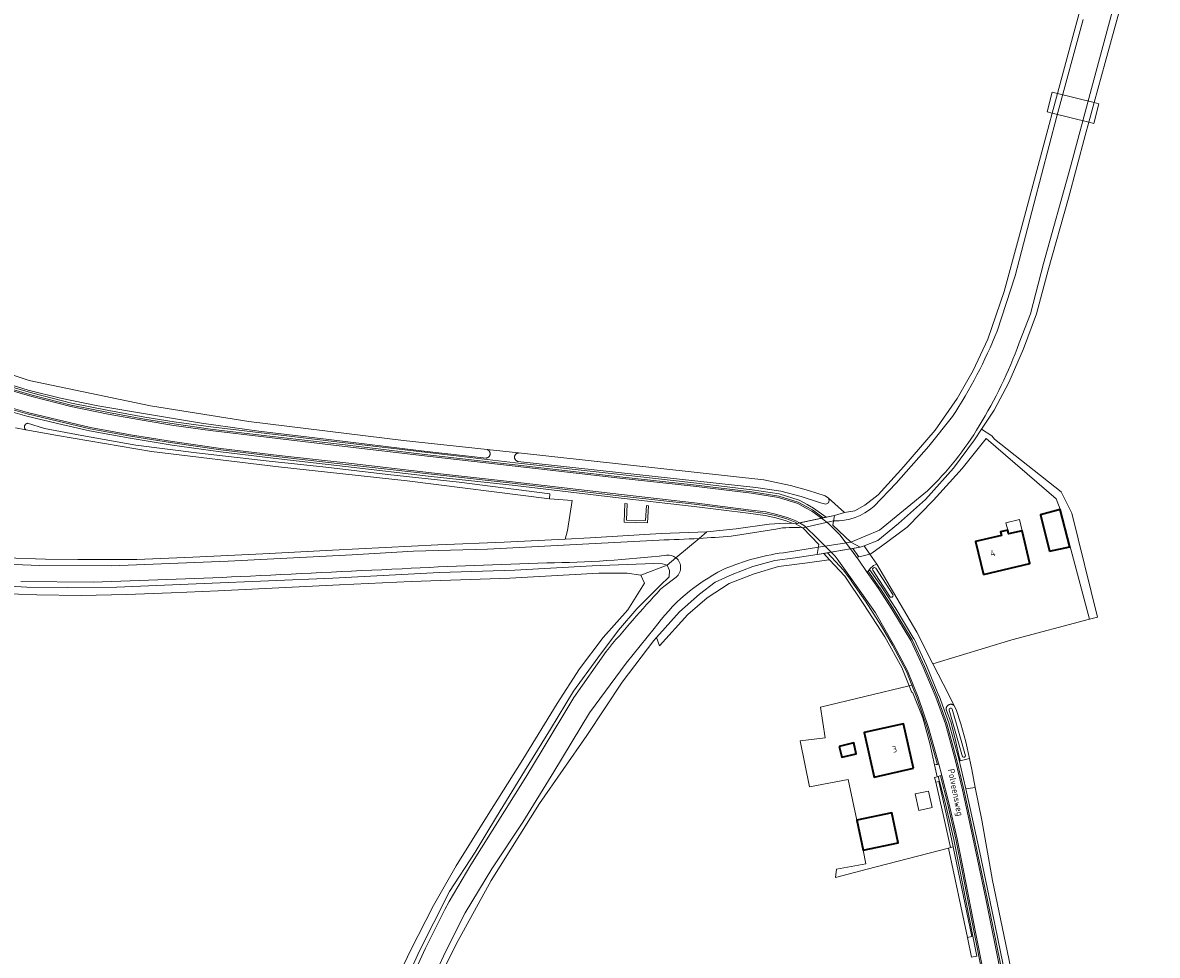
# Model space of a CAD drawing. Extents: x 199200 to 204075, y 460125 to 464703.
# Tile 150 of 174: x 202688 to 203006, y 463139 to 463401. Entities that reach past the tile are written whole.
import ezdxf
from ezdxf.enums import TextEntityAlignment as Align

# ---------------------------------------------------------------- set-up
doc = ezdxf.new("R2010")
doc.units = 0
for name, color, linetype, lineweight in [('B-WE-GR-BEPLANTING_CULTUUR_HEESTERS-GV', 90, 'Continuous', 18), ('B-WE-GR-GRAS-GV', 60, 'Continuous', 13), ('B-WE-KW-KUNSTWERK-GV', 170, 'Continuous', 18), ('B-WE-OG-BEBOUWING-GV', 7, 'Continuous', 35), ('B-WE-OG-BEBOUWING-T18', 10, 'Continuous', 18), ('B-WE-OG-BEBOUWING_LUIFEL-GV', 7, 'Continuous', 18), ('B-WE-OG-TERREIN_CULTUURSCHEIDING-GV', 7, 'Continuous', 18), ('B-WE-OG-TERREIN_ERF-GV', 7, 'Continuous', 18), ('B-WE-OG-TOPOGRAFIE-T18', 10, 'Continuous', 18), ('B-WE-OG-WATER_GREPPEL-GV', 160, 'Continuous', 18), ('B-WE-OG-WATER_SLOOT-GV', 120, 'Continuous', 18), ('B-WE-OG-WEG-GV', 7, 'Continuous', 18), ('B-WE-VH-VERHARDING_ASFALT-GV', 252, 'Continuous', 18), ('B-WE-VH-VERHARDING_BEDRIJFSVLOERPLAAT-GV', 252, 'Continuous', 18), ('B-WE-VH-VERHARDING_BETONSTRAATSTEEN-GV', 252, 'Continuous', 18), ('B-WE-VH-VERHARDING_FUNDERING_ZAND-GV', 7, 'Continuous', 18), ('B-WE-VH-VERHARDING_GRASBETONSTEEN-GV', 70, 'Continuous', 18)]:
    doc.layers.add(name, color=color, linetype=linetype, lineweight=lineweight)
doc.styles.add('NLCS-ISO-M1000-T18', font='NLCS-ISO.ttf', dxfattribs={"height": 1.8})

msp = doc.modelspace()

# ---------------------------------------------------------------- linework, layer by layer
at = {"layer": 'B-WE-GR-BEPLANTING_CULTUUR_HEESTERS-GV', "flags": 128}
msp.add_lwpolyline([(202862.871, 463265.63), (202862.594, 463261.384), (202857.257, 463261.528), (202857.468, 463266.1), (202856.87, 463266.152), (202856.63, 463260.944), (202863.155, 463260.769), (202863.469, 463265.578)], close=True, dxfattribs=at)
at = {"layer": 'B-WE-GR-GRAS-GV', "flags": 128}
for points in [[(202976.685, 463375.69), (202975.232, 463376.053), (202976.617, 463381.606), (202978.166, 463381.219), (202982.441, 463397.181), (202986.922, 463413.762)], [(202997.321, 463410.986), (202991.471, 463389.938), (202988.422, 463378.66), (202989.718, 463378.337), (202988.332, 463372.784), (202986.928, 463373.134), (202985.926, 463369.428), (202981.205, 463351.877), (202975.523, 463331.599), (202972.25, 463319.402), (202968.576, 463309.594), (202964.479, 463300.167), (202960.372, 463292.413), (202956.854, 463287.029), (202959.722, 463285.155), (202960.494, 463284.275), (202979.147, 463269.459), (202982.19, 463263.505), (202989.333, 463234.269), (202987.162, 463233.698), (202965.346, 463227.963), (202943.236, 463221.24), (202947.56, 463212.687), (202949.206, 463209.455), (202949.749, 463208.389), (202951.089, 463204.421), (202952.482, 463199.333), (202953.456, 463194.617), (202954.081, 463191.59), (202955.106, 463186.537), (202956.978, 463177.31), (202959.948, 463160.407), (202965.003, 463136.19)], [(202651.087, 463313.669), (202689.848, 463300.704), (202723.847, 463293.56), (202751.363, 463289.195), (202794.755, 463283.903), (202818.248, 463281.321), (202826.986, 463280.36), (202895.828, 463272.793), (202903.263, 463271.278), (202908.331, 463269.797), (202913.023, 463268.3), (202913.925, 463267.722), (202918.446, 463263.632), (202921.299, 463264.148), (202924.111, 463265.726), (202927.88, 463268.639), (202935.065, 463276.601), (202943.871, 463286.79), (202950.058, 463295.654), (202954.471, 463303.457), (202958.573, 463312.269), (202963.167, 463325.664), (202967.228, 463340.392), (202975.826, 463372.484), (202976.685, 463375.69)], [(202683.224, 463250.908), (202694.342, 463250.572), (202703.425, 463250.478), (202720.011, 463250.481), (202735.706, 463251.163), (202755.355, 463252.087), (202774.858, 463253.095), (202804.423, 463254.565), (202822.967, 463255.313), (202840.144, 463256.199), (202840.777, 463258.654), (202842.023, 463267.008), (202835.663, 463267.539), (202795.813, 463272.526), (202759.698, 463276.495), (202724.111, 463280.728), (202697.785, 463285.226), (202688.861, 463286.88), (202685.977, 463287.415)], [(202681.677, 463240.957), (202691.915, 463240.579), (202704.393, 463240.387), (202717.078, 463240.62), (202729.575, 463241.136), (202742.781, 463241.685), (202776.813, 463243.369), (202796.902, 463244.321), (202824.621, 463245.212), (202849.496, 463246.645), (202857.515, 463246.651), (202861.318, 463246.108), (202868.728, 463248.902), (202867.419, 463249.28), (202864.951, 463249.31), (202847.671, 463248.734), (202825.953, 463247.522), (202804.852, 463246.792), (202774.91, 463245.279), (202738.873, 463243.705), (202714.367, 463242.733), (202700.514, 463242.624), (202689.15, 463242.702), (202677.85, 463243.327)], [(202954.032, 463138.877), (202952.873, 463144.414), (202947.62, 463169.531), (202924.762, 463163.578), (202915.921, 463161.276), (202916.146, 463163.633), (202924.437, 463165.105), (202923.62, 463168.95), (202921.84, 463177.32), (202919.407, 463188.763), (202908.653, 463186.718), (202905.97, 463199.587), (202912.971, 463200.41), (202911.648, 463209.009), (202936.571, 463215.082), (202934.466, 463220.206), (202929.775, 463228.749), (202923.865, 463237.863), (202918.496, 463245.791), (202914.244, 463250.425), (202914.032, 463250.395), (202908.044, 463249.536), (202899.938, 463248.478), (202893.135, 463246.461), (202886.086, 463243.79), (202879.875, 463239.769), (202874.509, 463235.033), (202866.533, 463226.213), (202865.696, 463228.615), (202864.945, 463227.781), (202856.048, 463216.05), (202846.165, 463201.145), (202832.879, 463182.039), (202819.319, 463160.462), (202809.532, 463142.569), (202804.147, 463131.625)], [(202787.968, 463122.279), (202796.77, 463140.784), (202803.16, 463153.455), (202809.488, 463164.571), (202818.477, 463178.914), (202828.24, 463194.358), (202837.808, 463210.093), (202844.11, 463219.774), (202850.787, 463228.639), (202857.673, 463236.369), (202862.383, 463243.856), (202861.318, 463246.108), (202857.515, 463246.651), (202849.496, 463246.645), (202824.621, 463245.212), (202796.902, 463244.321), (202776.813, 463243.369), (202742.781, 463241.685), (202729.575, 463241.136), (202717.078, 463240.62), (202704.393, 463240.387), (202691.915, 463240.579), (202681.677, 463240.957)], [(202794.668, 463130.681), (202799.387, 463140.92), (202803.235, 463148.626), (202807.667, 463157.37), (202814.837, 463168.408), (202820.884, 463178.244), (202828.69, 463191.116), (202835.942, 463202.87), (202842.454, 463213.543), (202849.233, 463222.878), (202855.026, 463230.638), (202860.205, 463236.661), (202866.721, 463243.181), (202869.265, 463245.635), (202869.338, 463247.384), (202868.728, 463248.902), (202861.318, 463246.108), (202862.383, 463243.856), (202857.673, 463236.369), (202850.787, 463228.639), (202844.11, 463219.774), (202837.808, 463210.093), (202828.24, 463194.358), (202818.477, 463178.914), (202809.488, 463164.571), (202803.16, 463153.455), (202796.77, 463140.784), (202787.968, 463122.279)]]:
    msp.add_lwpolyline(points, dxfattribs=at)
for points in [[(202925.531, 463252.009), (202925.793, 463252.082), (202928.766, 463254.23), (202935.95, 463259.518), (202943.394, 463267.163), (202951.455, 463276.036), (202958.111, 463284.445), (202977.738, 463267.483), (202978.877, 463264.567), (202987.162, 463233.698), (202989.333, 463234.269), (202982.19, 463263.505), (202979.147, 463269.459), (202960.494, 463284.275), (202959.722, 463285.155), (202956.854, 463287.029), (202954.902, 463284.042), (202948.962, 463276.064), (202941.101, 463267.283), (202933.586, 463260.616), (202927.75, 463255.829), (202923.936, 463254.341)], [(202914.244, 463250.425), (202912.646, 463252.167), (202910.719, 463251.838), (202904.595, 463250.91), (202898.917, 463250.177), (202892.683, 463248.559), (202886.894, 463246.304), (202882.119, 463244.135), (202877.752, 463240.728), (202872.202, 463235.833), (202865.696, 463228.615), (202866.533, 463226.213), (202874.509, 463235.033), (202879.875, 463239.769), (202886.086, 463243.79), (202893.135, 463246.461), (202899.938, 463248.478), (202908.044, 463249.536), (202914.032, 463250.395)]]:
    msp.add_lwpolyline(points, close=True, dxfattribs=at)
at = {"layer": 'B-WE-KW-KUNSTWERK-GV', "flags": 128}
for points in [[(202976.617, 463381.606), (202975.232, 463376.053), (202976.685, 463375.69), (202986.928, 463373.134), (202988.332, 463372.784), (202989.718, 463378.337), (202988.422, 463378.66), (202978.166, 463381.219)], [(202904.665, 463260.501), (202906.705, 463259.321), (202911.221, 463254.689), (202910.719, 463251.838), (202922.809, 463253.901), (202920.217, 463255.385), (202915.166, 463260.115), (202915.642, 463262.851)]]:
    msp.add_lwpolyline(points, close=True, dxfattribs=at)
at = {"layer": 'B-WE-OG-BEBOUWING-GV', "flags": 128}
for points in [[(202975.892, 463252.819), (202981.598, 463254.056), (202978.889, 463264.52), (202973.401, 463263.035)], [(202957.359, 463246.273), (202970.411, 463249.386), (202968.222, 463258.561), (202964.437, 463257.658), (202964.189, 463258.699), (202962.205, 463258.226), (202962.441, 463257.235), (202955.159, 463255.498)], [(202937.779, 463191.915), (202934.991, 463204.376), (202923.966, 463201.909), (202926.754, 463189.448)], [(202916.913, 463198.028), (202917.629, 463194.986), (202921.736, 463195.972), (202921.008, 463199.036)], [(202923.62, 463168.95), (202933.44, 463171.04), (202931.65, 463179.42), (202921.84, 463177.32)]]:
    msp.add_lwpolyline(points, close=True, dxfattribs=at)
at = {"layer": 'B-WE-OG-BEBOUWING_LUIFEL-GV', "flags": 128}
for points in [[(202968.22, 463258.56), (202967.482, 463261.664), (202963.697, 463260.761), (202964.189, 463258.699), (202964.44, 463257.66)], [(202939.283, 463180.108), (202943.016, 463180.943), (202941.99, 463185.53), (202938.256, 463184.695)]]:
    msp.add_lwpolyline(points, close=True, dxfattribs=at)
at = {"layer": 'B-WE-OG-TERREIN_CULTUURSCHEIDING-GV', "flags": 128}
for points in [[(202680.07, 463300.248), (202690.789, 463297.152), (202701.713, 463294.379), (202712.119, 463292.269), (202722.217, 463290.432), (202730.507, 463289.093), (202740.697, 463287.662), (202756.472, 463285.803), (202776.864, 463283.383), (202802.361, 463280.359), (202826.164, 463277.61), (202855.514, 463274.302), (202876.174, 463272.017), (202892.487, 463270.04), (202900.111, 463268.872), (202905.7, 463267.123), (202907.988, 463265.88), (202909.761, 463264.916), (202913.237, 463262.336), (202915.642, 463262.851), (202918.446, 463263.632), (202913.925, 463267.722), (202914.099, 463267.02), (202913.925, 463266.329), (202913.222, 463265.999), (202911.672, 463266.41), (202906.311, 463268.192), (202900.57, 463269.6), (202893.516, 463270.681), (202826.836, 463278.011), (202826.769, 463278.027), (202826.703, 463278.047), (202826.638, 463278.071), (202826.575, 463278.099), (202826.513, 463278.13), (202826.454, 463278.165), (202826.396, 463278.203), (202826.341, 463278.245), (202826.289, 463278.289), (202826.239, 463278.337), (202826.192, 463278.387), (202826.148, 463278.44), (202826.107, 463278.496), (202826.069, 463278.554), (202826.035, 463278.613), (202826.004, 463278.675), (202825.977, 463278.739), (202825.953, 463278.804), (202825.934, 463278.87), (202825.918, 463278.937), (202825.906, 463279.005), (202825.899, 463279.073), (202825.895, 463279.142), (202825.895, 463279.211), (202825.899, 463279.28), (202825.907, 463279.349), (202825.919, 463279.417), (202825.935, 463279.484), (202825.955, 463279.55), (202825.979, 463279.614), (202826.006, 463279.678), (202826.037, 463279.739), (202826.072, 463279.799), (202826.11, 463279.857), (202826.151, 463279.912), (202826.195, 463279.965), (202826.242, 463280.015), (202826.292, 463280.063), (202826.345, 463280.107), (202826.401, 463280.148), (202826.458, 463280.186), (202826.518, 463280.221), (202826.579, 463280.252), (202826.643, 463280.279), (202826.708, 463280.303), (202826.774, 463280.323), (202826.841, 463280.339), (202826.909, 463280.351), (202826.986, 463280.36), (202818.248, 463281.321), (202818.313, 463281.294), (202818.377, 463281.264), (202818.439, 463281.231), (202818.499, 463281.193), (202818.556, 463281.153), (202818.611, 463281.109), (202818.664, 463281.063), (202818.714, 463281.013), (202818.761, 463280.961), (202818.805, 463280.906), (202818.845, 463280.849), (202818.883, 463280.789), (202818.917, 463280.727), (202818.947, 463280.664), (202818.974, 463280.599), (202818.997, 463280.532), (202819.016, 463280.465), (202819.031, 463280.396), (202819.043, 463280.327), (202819.05, 463280.257), (202819.054, 463280.187), (202819.053, 463280.116), (202819.048, 463280.046), (202819.04, 463279.976), (202819.027, 463279.907), (202819.011, 463279.839), (202818.991, 463279.771), (202818.967, 463279.705), (202818.939, 463279.641), (202818.907, 463279.578), (202818.873, 463279.517), (202818.834, 463279.458), (202818.793, 463279.401), (202818.748, 463279.347), (202818.7, 463279.295), (202818.649, 463279.247), (202818.596, 463279.201), (202818.54, 463279.158), (202818.482, 463279.118), (202818.422, 463279.082), (202818.359, 463279.05), (202818.295, 463279.021), (202818.23, 463278.995), (202818.163, 463278.974), (202818.095, 463278.956), (202818.026, 463278.942), (202817.956, 463278.932), (202817.912, 463278.928), (202799.708, 463280.947), (202773.839, 463284.107), (202754.205, 463286.522), (202738.092, 463288.742), (202722.946, 463291.248), (202709.059, 463293.592), (202698.599, 463295.742), (202689.482, 463298.001), (202679.494, 463301.074)], [(202685.977, 463287.415), (202688.861, 463286.88), (202688.811, 463286.92), (202688.765, 463286.963), (202688.721, 463287.009), (202688.68, 463287.058), (202688.642, 463287.109), (202688.608, 463287.163), (202688.577, 463287.218), (202688.55, 463287.275), (202688.526, 463287.334), (202688.506, 463287.394), (202688.49, 463287.456), (202688.477, 463287.518), (202688.469, 463287.581), (202688.465, 463287.644), (202688.464, 463287.708), (202688.468, 463287.771), (202688.476, 463287.834), (202688.487, 463287.897), (202688.503, 463287.958), (202688.522, 463288.019), (202688.545, 463288.078), (202688.572, 463288.135), (202688.603, 463288.191), (202688.636, 463288.245), (202688.673, 463288.296), (202688.714, 463288.345), (202688.757, 463288.392), (202688.803, 463288.435), (202688.852, 463288.476), (202688.903, 463288.514), (202688.957, 463288.548), (202689.012, 463288.578), (202689.07, 463288.606), (202689.129, 463288.629), (202689.189, 463288.649), (202689.25, 463288.665), (202689.313, 463288.677), (202689.366, 463288.684), (202694.056, 463287.232), (202704.532, 463285.295), (202719.691, 463282.545), (202736.716, 463280.433), (202757.136, 463278.1), (202773.031, 463276.405), (202790.413, 463274.364), (202810.341, 463272.199), (202835.818, 463268.914), (202835.663, 463267.539), (202842.023, 463267.008), (202840.777, 463258.654), (202840.144, 463256.199), (202847.123, 463256.559), (202867.027, 463257.757), (202879.811, 463258.198), (202888.03, 463259.065), (202897.34, 463260.375), (202901.808, 463260.706), (202904.068, 463260.544), (202903.003, 463260.972), (202902.063, 463261.35), (202899.201, 463262.168), (202896.164, 463262.831), (202891.384, 463263.455), (202876.243, 463265.358), (202855.784, 463267.685), (202826.04, 463271.2), (202802.545, 463273.802), (202778.508, 463276.561), (202759.814, 463278.679), (202743.424, 463280.641), (202729.875, 463282.572), (202718.081, 463284.48), (202706.754, 463286.553), (202697.736, 463288.667), (202689.12, 463290.713), (202679.262, 463293.533)], [(202931.117, 463240.089), (202926.336, 463247.505)], [(202927.176, 463248.047), (202931.958, 463240.631)]]:
    msp.add_lwpolyline(points, dxfattribs=at)
for points in [[(202863.469, 463265.578), (202863.155, 463260.769), (202856.63, 463260.944), (202856.87, 463266.152), (202857.468, 463266.1), (202857.257, 463261.528), (202862.594, 463261.384), (202862.871, 463265.63)], [(202920.752, 463253.55), (202922.466, 463251.237), (202923.69, 463251.491), (202925.531, 463252.009), (202923.936, 463254.341), (202922.809, 463253.901)], [(202927.523, 463249.149), (202926.557, 463248.808), (202925.524, 463247.829), (202925.433, 463247.698), (202928.778, 463242.892), (202928.791, 463242.872), (202932.58, 463237.07), (202932.596, 463237.045), (202937.875, 463228.261), (202937.914, 463228.191), (202941.433, 463220.737), (202941.449, 463220.7), (202944.92, 463212.251), (202944.932, 463212.219), (202947.653, 463204.687), (202947.672, 463204.628), (202950.437, 463194.6), (202950.443, 463194.573), (202952.47, 463186.158), (202955.106, 463186.537), (202954.081, 463191.59), (202953.456, 463194.617), (202950.888, 463194.008), (202950.735, 463194.645), (202950.727, 463194.676), (202950.695, 463194.792), (202949.469, 463200.154), (202948.23, 463204.965), (202947.007, 463208.131), (202946.986, 463208.2), (202946.968, 463208.27), (202946.955, 463208.342), (202946.945, 463208.413), (202946.939, 463208.486), (202946.938, 463208.558), (202946.94, 463208.631), (202946.946, 463208.703), (202946.957, 463208.775), (202946.971, 463208.846), (202946.989, 463208.916), (202947.011, 463208.985), (202947.037, 463209.053), (202947.066, 463209.119), (202947.099, 463209.183), (202947.136, 463209.246), (202947.176, 463209.306), (202947.219, 463209.365), (202947.266, 463209.42), (202947.315, 463209.473), (202947.367, 463209.524), (202947.422, 463209.571), (202947.48, 463209.615), (202947.54, 463209.656), (202947.602, 463209.694), (202947.665, 463209.728), (202947.731, 463209.758), (202947.799, 463209.785), (202947.867, 463209.808), (202947.937, 463209.828), (202948.008, 463209.843), (202948.08, 463209.855), (202948.152, 463209.862), (202948.224, 463209.866), (202948.297, 463209.865), (202948.369, 463209.861), (202948.441, 463209.852), (202948.512, 463209.84), (202948.583, 463209.823), (202948.653, 463209.803), (202948.721, 463209.779), (202948.788, 463209.752), (202948.853, 463209.72), (202948.917, 463209.685), (202948.978, 463209.647), (202949.038, 463209.605), (202949.095, 463209.56), (202949.149, 463209.512), (202949.206, 463209.455), (202947.56, 463212.687), (202943.236, 463221.24), (202938.677, 463230.114)], [(202944.371, 463189.535), (202943.704, 463189.343), (202944.01, 463187.987), (202944.913, 463188.198), (202947.147, 463178.296), (202948.894, 463169.864), (202954.108, 463144.701), (202952.873, 463144.414), (202954.032, 463138.877), (202955.521, 463139.157), (202954.41, 463144.771), (202954.316, 463145.244), (202950.722, 463163.462), (202949.053, 463171.884), (202946.717, 463181.949), (202944.725, 463189.637), (202944.674, 463189.622)]]:
    msp.add_lwpolyline(points, close=True, dxfattribs=at)
at = {"layer": 'B-WE-OG-TERREIN_CULTUURSCHEIDING-GV'}
for points in [[(202926.336, 463247.505, -0.8595987), (202927.176, 463248.047)], [(202931.958, 463240.631, -0.9869686), (202931.117, 463240.089)]]:
    msp.add_lwpolyline(points, format="xyb", dxfattribs=at)
at = {"layer": 'B-WE-OG-TERREIN_ERF-GV', "flags": 128}
for points in [[(202925.531, 463252.009), (202927.523, 463249.149), (202938.677, 463230.114), (202943.236, 463221.24), (202965.346, 463227.963), (202987.162, 463233.698), (202978.877, 463264.567), (202977.738, 463267.483), (202958.111, 463284.445), (202951.455, 463276.036), (202943.394, 463267.163), (202935.95, 463259.518), (202928.766, 463254.23), (202925.793, 463252.082)], [(202975.892, 463252.819), (202973.401, 463263.035), (202978.889, 463264.52), (202981.598, 463254.056)], [(202957.359, 463246.273), (202955.159, 463255.498), (202962.441, 463257.235), (202962.205, 463258.226), (202964.189, 463258.699), (202964.437, 463257.658), (202968.222, 463258.561), (202970.411, 463249.386)], [(202923.62, 463168.95), (202924.437, 463165.105), (202916.146, 463163.633), (202915.921, 463161.276), (202924.762, 463163.578), (202947.62, 463169.531), (202948.169, 463169.674), (202946.236, 463178.122), (202944.01, 463187.987), (202943.704, 463189.343), (202944.371, 463189.535), (202943.662, 463192.875), (202943.651, 463192.873), (202942.355, 463198.903), (202940.35, 463206.015), (202937.459, 463213.221), (202937.345, 463213.198), (202936.571, 463215.082), (202911.648, 463209.009), (202912.971, 463200.41), (202905.97, 463199.587), (202908.653, 463186.718), (202919.407, 463188.763), (202921.84, 463177.32), (202931.65, 463179.42), (202933.44, 463171.04)], [(202937.779, 463191.915), (202926.754, 463189.448), (202923.966, 463201.909), (202934.991, 463204.376)], [(202916.913, 463198.028), (202921.008, 463199.036), (202921.736, 463195.972), (202917.629, 463194.986)]]:
    msp.add_lwpolyline(points, close=True, dxfattribs=at)
at = {"layer": 'B-WE-OG-WATER_GREPPEL-GV', "flags": 128}
for points in [[(202835.663, 463267.539), (202835.818, 463268.914), (202810.341, 463272.199), (202790.413, 463274.364), (202773.031, 463276.405), (202757.136, 463278.1), (202736.716, 463280.433), (202719.691, 463282.545), (202704.532, 463285.295), (202694.056, 463287.232), (202689.366, 463288.684), (202689.313, 463288.677), (202689.25, 463288.665), (202689.189, 463288.649), (202689.129, 463288.629), (202689.07, 463288.606), (202689.012, 463288.578), (202688.957, 463288.548), (202688.903, 463288.514), (202688.852, 463288.476), (202688.803, 463288.435), (202688.757, 463288.392), (202688.714, 463288.345), (202688.673, 463288.296), (202688.636, 463288.245), (202688.603, 463288.191), (202688.572, 463288.135), (202688.545, 463288.078), (202688.522, 463288.019), (202688.503, 463287.958), (202688.487, 463287.897), (202688.476, 463287.834), (202688.468, 463287.771), (202688.464, 463287.708), (202688.465, 463287.644), (202688.469, 463287.581), (202688.477, 463287.518), (202688.49, 463287.456), (202688.506, 463287.394), (202688.526, 463287.334), (202688.55, 463287.275), (202688.577, 463287.218), (202688.608, 463287.163), (202688.642, 463287.109), (202688.68, 463287.058), (202688.721, 463287.009), (202688.765, 463286.963), (202688.811, 463286.92), (202688.861, 463286.88), (202697.785, 463285.226), (202724.111, 463280.728), (202759.698, 463276.495), (202795.813, 463272.526)], [(202948.169, 463169.674), (202948.894, 463169.864), (202947.147, 463178.296), (202944.913, 463188.198), (202944.01, 463187.987), (202946.236, 463178.122)], [(202952.873, 463144.414), (202954.108, 463144.701), (202948.894, 463169.864), (202948.169, 463169.674), (202947.62, 463169.531)]]:
    msp.add_lwpolyline(points, close=True, dxfattribs=at)
at = {"layer": 'B-WE-OG-WATER_SLOOT-GV', "flags": 128}
for points in [[(203005.664, 463515.989), (203005.979, 463494.273), (203006.135, 463483.116), (203005.968, 463477.86), (203004.848, 463462.007), (203002.599, 463445.457), (202999.575, 463428.827), (202994.995, 463409.699), (202988.371, 463385.002), (202981.811, 463360.656), (202974.221, 463333.496), (202970.572, 463319.376), (202967.405, 463311.216)], [(202967.405, 463311.216), (202970.572, 463319.376), (202974.221, 463333.496), (202981.811, 463360.656), (202988.371, 463385.002), (202994.995, 463409.699), (202999.575, 463428.827), (203002.599, 463445.457), (203004.848, 463462.007), (203005.968, 463477.86), (203006.135, 463483.116), (203005.979, 463494.273), (203005.664, 463515.989)], [(202986.922, 463413.762), (202982.441, 463397.181), (202978.166, 463381.219), (202976.685, 463375.69), (202975.826, 463372.484), (202967.228, 463340.392), (202963.167, 463325.664), (202958.573, 463312.269), (202954.471, 463303.457), (202950.058, 463295.654), (202943.871, 463286.79), (202935.065, 463276.601), (202927.88, 463268.639), (202924.111, 463265.726), (202921.299, 463264.148), (202918.446, 463263.632), (202915.642, 463262.851), (202913.237, 463262.336), (202912.717, 463262.224), (202912.456, 463262.169), (202911.935, 463262.057), (202905.81, 463260.746), (202905.226, 463260.621), (202904.934, 463260.559), (202904.665, 463260.501), (202904.068, 463260.544), (202901.808, 463260.706), (202897.34, 463260.375), (202888.03, 463259.065), (202879.811, 463258.198), (202877.661, 463256.395)], [(202804.147, 463131.625), (202809.532, 463142.569), (202819.319, 463160.462), (202832.879, 463182.039), (202846.165, 463201.145), (202856.048, 463216.05), (202864.945, 463227.781), (202865.696, 463228.615), (202872.202, 463235.833), (202877.752, 463240.728), (202882.119, 463244.135), (202886.894, 463246.304), (202892.683, 463248.559), (202898.917, 463250.177), (202904.595, 463250.91), (202910.719, 463251.838), (202912.646, 463252.167), (202913.702, 463252.347), (202914.002, 463252.398), (202914.724, 463252.521), (202920.09, 463253.437), (202920.752, 463253.55), (202922.809, 463253.901), (202923.936, 463254.341), (202927.75, 463255.829), (202933.586, 463260.616), (202941.101, 463267.283), (202948.962, 463276.064), (202954.902, 463284.042), (202956.854, 463287.029), (202960.372, 463292.413), (202964.479, 463300.167), (202968.576, 463309.594), (202972.25, 463319.402), (202975.523, 463331.599), (202981.205, 463351.877), (202985.926, 463369.428), (202986.928, 463373.134), (202988.422, 463378.66), (202991.471, 463389.938), (202997.321, 463410.986)], [(202961.198, 463314.561), (202966.284, 463330.028), (202971.52, 463350.176), (202977.981, 463374.82), (202985.339, 463402)], [(202985.339, 463402), (202977.981, 463374.82), (202971.52, 463350.176), (202966.284, 463330.028), (202961.198, 463314.561)], [(202679.494, 463301.074), (202689.482, 463298.001), (202698.599, 463295.742), (202709.059, 463293.592), (202722.946, 463291.248), (202738.092, 463288.742), (202754.205, 463286.522), (202773.839, 463284.107), (202799.708, 463280.947), (202817.912, 463278.928), (202817.956, 463278.932), (202818.026, 463278.942), (202818.095, 463278.956), (202818.163, 463278.974), (202818.23, 463278.995), (202818.295, 463279.021), (202818.359, 463279.05), (202818.422, 463279.082), (202818.482, 463279.118), (202818.54, 463279.158), (202818.596, 463279.201), (202818.649, 463279.247), (202818.7, 463279.295), (202818.748, 463279.347), (202818.793, 463279.401), (202818.834, 463279.458), (202818.873, 463279.517), (202818.907, 463279.578), (202818.939, 463279.641), (202818.967, 463279.705), (202818.991, 463279.771), (202819.011, 463279.839), (202819.027, 463279.907), (202819.04, 463279.976), (202819.048, 463280.046), (202819.053, 463280.116), (202819.054, 463280.187), (202819.05, 463280.257), (202819.043, 463280.327), (202819.031, 463280.396), (202819.016, 463280.465), (202818.997, 463280.532), (202818.974, 463280.599), (202818.947, 463280.664), (202818.917, 463280.727), (202818.883, 463280.789), (202818.845, 463280.849), (202818.805, 463280.906), (202818.761, 463280.961), (202818.714, 463281.013), (202818.664, 463281.063), (202818.611, 463281.109), (202818.556, 463281.153), (202818.499, 463281.193), (202818.439, 463281.231), (202818.377, 463281.264), (202818.313, 463281.294), (202818.248, 463281.321), (202794.755, 463283.903), (202751.363, 463289.195), (202723.847, 463293.56), (202689.848, 463300.704), (202651.087, 463313.669)], [(202926.648, 463265.326), (202932.872, 463271.868), (202942.088, 463282.278), (202948.679, 463290.57)], [(202948.679, 463290.57), (202942.088, 463282.278), (202932.872, 463271.868), (202926.648, 463265.326)], [(202507.877, 463277.629), (202529.762, 463272.729), (202549.144, 463268.512), (202575.694, 463262.418), (202594.435, 463257.979), (202604.675, 463255.319), (202615.248, 463253.312), (202629.05, 463250.349), (202641.736, 463247.808), (202651.96, 463245.985), (202665.174, 463244.308), (202677.85, 463243.327), (202689.15, 463242.702), (202700.514, 463242.624), (202714.367, 463242.733), (202738.873, 463243.705), (202774.91, 463245.279), (202804.852, 463246.792), (202825.953, 463247.522), (202847.671, 463248.734), (202864.951, 463249.31), (202867.419, 463249.28), (202868.728, 463248.902), (202871.155, 463250.937)], [(202941.666, 463269.753), (202928.26, 463258.734), (202920.217, 463255.385), (202911.09, 463253.943), (202902.476, 463252.522)], [(202915.373, 463261.305), (202915.166, 463260.115), (202920.217, 463255.385), (202928.26, 463258.734), (202941.666, 463269.753)], [(202886.662, 463257.06), (202899.204, 463259.028)], [(202899.204, 463259.028), (202886.662, 463257.06)], [(202902.476, 463252.522), (202911.09, 463253.943), (202920.217, 463255.385), (202915.166, 463260.115), (202915.373, 463261.305), (202906.705, 463259.321)], [(202906.705, 463259.321), (202915.373, 463261.305)], [(202668.403, 463249.766), (202692.801, 463248.806), (202712.86, 463248.674), (202745.61, 463249.969), (202780.337, 463251.803), (202797.567, 463252.8), (202818.356, 463253.408), (202846.78, 463254.86), (202866.483, 463255.947)], [(202866.483, 463255.947), (202846.78, 463254.86), (202818.356, 463253.408), (202797.567, 463252.8), (202780.337, 463251.803), (202745.61, 463249.969), (202712.86, 463248.674), (202692.801, 463248.806), (202668.403, 463249.766)], [(202877.661, 463256.395), (202879.811, 463258.198), (202867.027, 463257.757), (202847.123, 463256.559), (202840.144, 463256.199), (202822.967, 463255.313), (202804.423, 463254.565), (202774.858, 463253.095), (202755.355, 463252.087), (202735.706, 463251.163), (202720.011, 463250.481), (202703.425, 463250.478), (202694.342, 463250.572), (202683.224, 463250.908)], [(202871.155, 463250.937), (202877.661, 463256.395)], [(202877.661, 463256.395), (202871.155, 463250.937)], [(202871.155, 463250.937), (202868.728, 463248.902), (202869.338, 463247.384), (202869.265, 463245.635), (202866.721, 463243.181), (202860.205, 463236.661), (202855.026, 463230.638), (202849.233, 463222.878), (202842.454, 463213.543), (202835.942, 463202.87), (202828.69, 463191.116), (202820.884, 463178.244), (202814.837, 463168.408), (202807.667, 463157.37), (202803.235, 463148.626), (202799.387, 463140.92), (202794.668, 463130.681)], [(202926.336, 463247.505), (202931.117, 463240.089)], [(202931.958, 463240.631), (202927.176, 463248.047)], [(202707.788, 463244.093), (202687.51, 463244.292)], [(202687.51, 463244.292), (202707.788, 463244.093)], [(202866.85, 463242.116), (202867.768, 463242.916), (202870.885, 463245.27)], [(202870.885, 463245.27), (202867.768, 463242.916), (202866.85, 463242.116)], [(202865.085, 463231.106), (202857.201, 463221.407), (202846.951, 463207.465), (202836.938, 463190.905), (202828.203, 463176.818), (202819.532, 463163.726), (202812.041, 463151.319), (202806.546, 463140.381), (202800.073, 463126.383)], [(202800.073, 463126.383), (202806.546, 463140.381), (202812.041, 463151.319), (202819.532, 463163.726), (202828.203, 463176.818), (202836.938, 463190.905), (202846.951, 463207.465), (202857.201, 463221.407), (202865.085, 463231.106)], [(202794.004, 463126.416), (202800.938, 463141.427), (202806.381, 463152.337), (202807.596, 463154.564), (202813.636, 463164.807), (202829.11, 463189.417), (202833.694, 463196.977), (202842.488, 463211.764), (202851.555, 463224.665)], [(202851.555, 463224.665), (202842.488, 463211.764), (202833.694, 463196.977), (202829.11, 463189.417), (202813.636, 463164.807), (202807.596, 463154.564), (202806.381, 463152.337), (202800.938, 463141.427), (202794.004, 463126.416)], [(202951.544, 463195.151), (202951.288, 463195.776), (202947.762, 463208.247)], [(202947.762, 463208.247), (202951.288, 463195.776), (202951.544, 463195.151)], [(202948.611, 463208.489), (202950.53, 463201.698), (202952.32, 463195.437)], [(202952.32, 463195.437), (202950.53, 463201.698), (202948.611, 463208.489)], [(202965.003, 463136.19), (202959.948, 463160.407), (202956.978, 463177.31), (202955.106, 463186.537), (202952.47, 463186.158), (202956.385, 463168.261), (202960.561, 463148.192), (202961.402, 463144.085), (202965.642, 463123.562)]]:
    msp.add_lwpolyline(points, dxfattribs=at)
at = {"layer": 'B-WE-OG-WATER_SLOOT-GV'}
for points in [[(202948.679, 463290.57, 0.0510939), (202961.198, 463314.561)], [(202961.198, 463314.561, -0.0510939), (202948.679, 463290.57)], [(202967.405, 463311.216, -0.0504049), (202956.179, 463287.982)], [(202956.179, 463287.982, 0.0504049), (202967.405, 463311.216)], [(202956.179, 463287.982, -0.0686678), (202941.666, 463269.753)], [(202941.666, 463269.753, 0.0686678), (202956.179, 463287.982)], [(202915.373, 463261.305, 0.1868168), (202926.648, 463265.326)], [(202926.648, 463265.326, -0.1868168), (202915.373, 463261.305)], [(202899.204, 463259.028, -0.0758814), (202906.705, 463259.321)], [(202906.705, 463259.321, 0.0758814), (202899.204, 463259.028)], [(202866.483, 463255.947, 0.0094605), (202877.661, 463256.395)], [(202877.661, 463256.395, -0.0094605), (202866.483, 463255.947)], [(202877.661, 463256.395, 0.0074767), (202886.662, 463257.06)], [(202886.662, 463257.06, -0.0074767), (202877.661, 463256.395)], [(202902.476, 463252.522, 0.0749225), (202884.367, 463247.639)], [(202884.367, 463247.639, -0.0749225), (202902.476, 463252.522)], [(202834.997, 463249.509, 0.0065723), (202794.346, 463247.882)], [(202794.346, 463247.882, -0.0065723), (202834.997, 463249.509)], [(202868.523, 463251.664, -0.0249584), (202834.997, 463249.509)], [(202834.997, 463249.509, 0.0249584), (202868.523, 463251.664)], [(202871.155, 463250.937, 0.2032894), (202868.523, 463251.664)], [(202868.523, 463251.664, -0.2032894), (202871.155, 463250.937)], [(202870.885, 463245.27, 0.5128318), (202871.155, 463250.937)], [(202871.155, 463250.937, -0.5128318), (202870.885, 463245.27)], [(202794.346, 463247.882, 0.0008795), (202749.082, 463245.676)], [(202749.082, 463245.676, -0.0008795), (202794.346, 463247.882)], [(202884.367, 463247.639, 0.1221026), (202865.085, 463231.106)], [(202865.085, 463231.106, -0.1221026), (202884.367, 463247.639)], [(202927.176, 463248.047, 0.8595987), (202926.336, 463247.505)], [(202749.082, 463245.676, -0.0017689), (202707.788, 463244.093)], [(202707.788, 463244.093, 0.0017689), (202749.082, 463245.676)], [(202851.555, 463224.665, -0.0140062), (202866.85, 463242.116)], [(202866.85, 463242.116, 0.0140062), (202851.555, 463224.665)], [(202931.117, 463240.089, 0.9869686), (202931.958, 463240.631)], [(202947.762, 463208.247, -1.0359454), (202948.611, 463208.489)], [(202948.611, 463208.489, 1.0359454), (202947.762, 463208.247)], [(202952.32, 463195.437, -0.7557757), (202951.544, 463195.151)], [(202951.544, 463195.151, 0.7557757), (202952.32, 463195.437)]]:
    msp.add_lwpolyline(points, format="xyb", dxfattribs=at)
at = {"layer": 'B-WE-OG-WATER_SLOOT-GV', "flags": 128}
for points in [[(202826.069, 463278.554), (202826.107, 463278.496), (202826.148, 463278.44), (202826.192, 463278.387), (202826.239, 463278.337), (202826.289, 463278.289), (202826.341, 463278.245), (202826.396, 463278.203), (202826.454, 463278.165), (202826.513, 463278.13), (202826.575, 463278.099), (202826.638, 463278.071), (202826.703, 463278.047), (202826.769, 463278.027), (202826.836, 463278.011), (202893.516, 463270.681), (202900.57, 463269.6), (202906.311, 463268.192), (202911.672, 463266.41), (202913.222, 463265.999), (202913.925, 463266.329), (202914.099, 463267.02), (202913.925, 463267.722), (202913.023, 463268.3), (202908.331, 463269.797), (202903.263, 463271.278), (202895.828, 463272.793), (202826.986, 463280.36), (202826.909, 463280.351), (202826.841, 463280.339), (202826.774, 463280.323), (202826.708, 463280.303), (202826.643, 463280.279), (202826.579, 463280.252), (202826.518, 463280.221), (202826.458, 463280.186), (202826.401, 463280.148), (202826.345, 463280.107), (202826.292, 463280.063), (202826.242, 463280.015), (202826.195, 463279.965), (202826.151, 463279.912), (202826.11, 463279.857), (202826.072, 463279.799), (202826.037, 463279.739), (202826.006, 463279.678), (202825.979, 463279.614), (202825.955, 463279.55), (202825.935, 463279.484), (202825.919, 463279.417), (202825.907, 463279.349), (202825.899, 463279.28), (202825.895, 463279.211), (202825.895, 463279.142), (202825.899, 463279.073), (202825.906, 463279.005), (202825.918, 463278.937), (202825.934, 463278.87), (202825.953, 463278.804), (202825.977, 463278.739), (202826.004, 463278.675), (202826.035, 463278.613)], [(202950.695, 463194.792), (202950.727, 463194.676), (202950.735, 463194.645), (202950.888, 463194.008), (202953.456, 463194.617), (202952.482, 463199.333), (202951.089, 463204.421), (202949.749, 463208.389), (202949.206, 463209.455), (202949.149, 463209.512), (202949.095, 463209.56), (202949.038, 463209.605), (202948.978, 463209.647), (202948.917, 463209.685), (202948.853, 463209.72), (202948.788, 463209.752), (202948.721, 463209.779), (202948.653, 463209.803), (202948.583, 463209.823), (202948.512, 463209.84), (202948.441, 463209.852), (202948.369, 463209.861), (202948.297, 463209.865), (202948.224, 463209.866), (202948.152, 463209.862), (202948.08, 463209.855), (202948.008, 463209.843), (202947.937, 463209.828), (202947.867, 463209.808), (202947.799, 463209.785), (202947.731, 463209.758), (202947.665, 463209.728), (202947.602, 463209.694), (202947.54, 463209.656), (202947.48, 463209.615), (202947.422, 463209.571), (202947.367, 463209.524), (202947.315, 463209.473), (202947.266, 463209.42), (202947.219, 463209.365), (202947.176, 463209.306), (202947.136, 463209.246), (202947.099, 463209.183), (202947.066, 463209.119), (202947.037, 463209.053), (202947.011, 463208.985), (202946.989, 463208.916), (202946.971, 463208.846), (202946.957, 463208.775), (202946.946, 463208.703), (202946.94, 463208.631), (202946.938, 463208.558), (202946.939, 463208.486), (202946.945, 463208.413), (202946.955, 463208.342), (202946.968, 463208.27), (202946.986, 463208.2), (202947.007, 463208.131), (202948.23, 463204.965), (202949.469, 463200.154)]]:
    msp.add_lwpolyline(points, close=True, dxfattribs=at)
at = {"layer": 'B-WE-OG-WEG-GV', "flags": 128}
for points in [[(202679.895, 463299.674), (202690.632, 463296.573), (202701.579, 463293.794), (202712.006, 463291.68), (202722.116, 463289.84), (202730.418, 463288.5), (202740.62, 463287.067), (202756.402, 463285.207), (202776.793, 463282.787), (202802.292, 463279.763), (202826.096, 463277.013), (202855.447, 463273.706), (202876.105, 463271.421), (202892.405, 463269.445), (202899.976, 463268.286), (202905.465, 463266.568), (202907.702, 463265.352), (202909.438, 463264.409), (202912.456, 463262.169), (202912.717, 463262.224), (202913.237, 463262.336), (202909.761, 463264.916), (202907.988, 463265.88), (202905.7, 463267.123), (202900.111, 463268.872), (202892.487, 463270.04), (202876.174, 463272.017), (202855.514, 463274.302), (202826.164, 463277.61), (202802.361, 463280.359), (202776.864, 463283.383), (202756.472, 463285.803), (202740.697, 463287.662), (202730.507, 463289.093), (202722.217, 463290.432), (202712.119, 463292.269), (202701.713, 463294.379), (202690.789, 463297.152), (202680.07, 463300.248)], [(202679.262, 463293.533), (202689.12, 463290.713), (202697.736, 463288.667), (202706.754, 463286.553), (202718.081, 463284.48), (202729.875, 463282.572), (202743.424, 463280.641), (202759.814, 463278.679), (202778.508, 463276.561), (202802.545, 463273.802), (202826.04, 463271.2), (202855.784, 463267.685), (202876.243, 463265.358), (202891.384, 463263.455), (202896.164, 463262.831), (202899.201, 463262.168), (202902.063, 463261.35), (202903.003, 463260.972), (202904.068, 463260.544), (202904.665, 463260.501), (202904.934, 463260.559), (202905.226, 463260.621), (202904.633, 463260.963), (202903.227, 463261.529), (202902.258, 463261.918), (202899.347, 463262.75), (202896.267, 463263.423), (202891.46, 463264.05), (202876.314, 463265.954), (202855.853, 463268.281), (202826.109, 463271.797), (202802.612, 463274.399), (202778.576, 463277.158), (202759.884, 463279.275), (202743.502, 463281.236), (202729.965, 463283.166), (202718.183, 463285.072), (202706.876, 463287.14), (202697.874, 463289.251), (202689.272, 463291.294), (202680.619, 463293.769)], [(202965.642, 463123.562), (202961.402, 463144.085), (202960.561, 463148.192), (202956.385, 463168.261), (202952.47, 463186.158), (202950.443, 463194.573), (202950.437, 463194.6), (202947.672, 463204.628), (202947.653, 463204.687), (202944.932, 463212.219), (202944.92, 463212.251), (202941.449, 463220.7), (202941.433, 463220.737), (202937.914, 463228.191), (202937.875, 463228.261), (202932.596, 463237.045), (202932.58, 463237.07), (202928.791, 463242.872), (202928.778, 463242.892), (202925.433, 463247.698), (202925.067, 463247.173), (202928.282, 463242.554), (202928.29, 463242.542), (202932.075, 463236.746), (202932.085, 463236.73), (202937.354, 463227.962), (202937.379, 463227.918), (202940.886, 463220.491), (202940.896, 463220.468), (202944.362, 463212.032), (202944.369, 463212.012), (202947.085, 463204.494), (202947.096, 463204.457), (202949.857, 463194.447), (202949.861, 463194.43), (202951.903, 463185.948), (202951.906, 463185.935), (202954.103, 463175.618), (202958.46, 463155.36), (202958.461, 463155.354), (202962.88, 463133.449)], [(202960.967, 463114.734), (202954.905, 463145.36), (202951.311, 463163.578), (202949.64, 463172.01), (202947.3, 463182.093), (202945.302, 463189.803), (202945.114, 463189.749), (202944.725, 463189.637), (202946.717, 463181.949), (202949.053, 463171.884), (202950.722, 463163.462), (202954.316, 463145.244), (202954.41, 463144.771), (202955.521, 463139.157)]]:
    msp.add_lwpolyline(points, dxfattribs=at)
for points in [[(202920.282, 463244.542), (202918.131, 463247.52), (202913.702, 463252.347), (202912.646, 463252.167), (202914.244, 463250.425), (202918.496, 463245.791), (202923.865, 463237.863), (202929.775, 463228.749), (202934.466, 463220.206), (202936.571, 463215.082), (202936.718, 463215.118), (202937.308, 463215.261), (202935.769, 463219.048), (202931.836, 463226.448), (202928.789, 463231.757), (202924.344, 463238.742), (202920.286, 463244.537), (202920.284, 463244.539)], [(202920.752, 463253.55), (202920.09, 463253.437), (202921.604, 463251.392), (202921.819, 463251.102), (202922.466, 463251.237)], [(202944.41, 463193.272), (202941.618, 463203.226), (202938.734, 463211.735), (202937.308, 463215.261), (202936.718, 463215.118), (202936.571, 463215.082), (202937.345, 463213.198), (202937.459, 463213.221), (202940.35, 463206.015), (202942.355, 463198.903), (202943.651, 463192.873), (202943.662, 463192.875), (202944.107, 463192.947), (202944.477, 463193.007)], [(202949.64, 463172.01), (202951.311, 463163.578), (202954.905, 463145.36), (202960.967, 463114.734), (202972.374, 463059.138), (202984.249, 463001.732), (202984.765, 462999.23), (202986.843, 462989.604), (202986.845, 462989.594), (202987.231, 462989.677), (202985.151, 462999.311), (202984.633, 463001.815), (202972.767, 463059.225), (202961.365, 463114.825), (202955.294, 463145.443), (202951.701, 463163.671), (202950.024, 463172.109), (202947.695, 463182.175), (202945.691, 463189.915), (202945.302, 463189.803), (202947.3, 463182.093)]]:
    msp.add_lwpolyline(points, close=True, dxfattribs=at)
at = {"layer": 'B-WE-VH-VERHARDING_ASFALT-GV', "flags": 128}
for points in [[(202680.733, 463294.152), (202689.373, 463291.681), (202697.966, 463289.64), (202706.958, 463287.532), (202718.251, 463285.466), (202730.025, 463283.561), (202743.554, 463281.633), (202759.93, 463279.672), (202778.621, 463277.555), (202802.657, 463274.796), (202826.154, 463272.194), (202855.899, 463268.678), (202876.362, 463266.351), (202891.511, 463264.447), (202896.336, 463263.817), (202899.445, 463263.138), (202902.388, 463262.297), (202903.376, 463261.9), (202904.808, 463261.324), (202905.81, 463260.746), (202911.935, 463262.057), (202909.222, 463264.071), (202907.511, 463265.001), (202905.308, 463266.198), (202899.885, 463267.895), (202892.351, 463269.049), (202876.059, 463271.024), (202855.403, 463273.308), (202826.051, 463276.616), (202802.245, 463279.366), (202776.746, 463282.39), (202756.355, 463284.81), (202740.569, 463286.67), (202730.358, 463288.104), (202722.048, 463289.446), (202711.93, 463291.287), (202701.49, 463293.404), (202690.527, 463296.187), (202679.779, 463299.291)], [(202962.482, 463133.397), (202958.07, 463155.269), (202953.712, 463175.534), (202951.514, 463185.857), (202949.472, 463194.338), (202946.71, 463204.354), (202943.993, 463211.877), (202940.525, 463220.317), (202937.014, 463227.753), (202931.741, 463236.526), (202927.955, 463242.324), (202924.823, 463246.823), (202922.245, 463250.527), (202921.819, 463251.102), (202921.604, 463251.392), (202920.09, 463253.437), (202914.724, 463252.521), (202915.782, 463251.455), (202916.337, 463250.687), (202920.61, 463244.771), (202927.101, 463235.503), (202932.186, 463226.641), (202936.132, 463219.218), (202937.701, 463215.357), (202939.114, 463211.878), (202941.998, 463203.356), (202944.794, 463193.378), (202944.874, 463193.071), (202945.691, 463189.915), (202947.695, 463182.175), (202950.024, 463172.109), (202951.701, 463163.671), (202955.294, 463145.443), (202961.365, 463114.825)]]:
    msp.add_lwpolyline(points, dxfattribs=at)
msp.add_lwpolyline([(202914.724, 463252.521), (202920.09, 463253.437), (202917.142, 463257.417), (202913.977, 463260.541), (202911.935, 463262.057), (202905.81, 463260.746), (202907.205, 463259.942), (202911.051, 463256.225)], close=True, dxfattribs=at)
at = {"layer": 'B-WE-VH-VERHARDING_BEDRIJFSVLOERPLAAT-GV', "flags": 128}
for points in [[(202978.166, 463381.219), (202976.617, 463381.606), (202975.232, 463376.053), (202976.685, 463375.69)], [(202986.928, 463373.134), (202988.332, 463372.784), (202989.718, 463378.337), (202988.422, 463378.66)], [(202911.935, 463262.057), (202913.977, 463260.541), (202917.142, 463257.417), (202920.09, 463253.437), (202922.809, 463253.901), (202920.217, 463255.385), (202915.166, 463260.115), (202915.642, 463262.851)], [(202914.724, 463252.521), (202911.051, 463256.225), (202907.205, 463259.942), (202905.81, 463260.746), (202904.665, 463260.501), (202906.705, 463259.321), (202911.221, 463254.689), (202910.719, 463251.838)]]:
    msp.add_lwpolyline(points, close=True, dxfattribs=at)
at = {"layer": 'B-WE-VH-VERHARDING_BETONSTRAATSTEEN-GV', "flags": 128}
msp.add_lwpolyline([(202944.725, 463189.637), (202945.114, 463189.749), (202945.302, 463189.803), (202945.691, 463189.915), (202944.874, 463193.071), (202944.477, 463193.007), (202944.107, 463192.947), (202943.662, 463192.875), (202944.371, 463189.535), (202944.674, 463189.622)], close=True, dxfattribs=at)
at = {"layer": 'B-WE-VH-VERHARDING_FUNDERING_ZAND-GV', "flags": 128}
msp.add_lwpolyline([(202925.067, 463247.173), (202925.433, 463247.698), (202925.524, 463247.829), (202926.557, 463248.808), (202927.523, 463249.149), (202925.531, 463252.009), (202923.69, 463251.491), (202922.466, 463251.237), (202921.819, 463251.102), (202922.245, 463250.527), (202924.823, 463246.823)], close=True, dxfattribs=at)
at = {"layer": 'B-WE-VH-VERHARDING_GRASBETONSTEEN-GV', "flags": 128}
for points in [[(202679.779, 463299.291), (202690.527, 463296.187), (202701.49, 463293.404), (202711.93, 463291.287), (202722.048, 463289.446), (202730.358, 463288.104), (202740.569, 463286.67), (202756.355, 463284.81), (202776.746, 463282.39), (202802.245, 463279.366), (202826.051, 463276.616), (202855.403, 463273.308), (202876.059, 463271.024), (202892.351, 463269.049), (202899.885, 463267.895), (202905.308, 463266.198), (202907.511, 463265.001), (202909.222, 463264.071), (202911.935, 463262.057), (202912.456, 463262.169), (202909.438, 463264.409), (202907.702, 463265.352), (202905.465, 463266.568), (202899.976, 463268.286), (202892.405, 463269.445), (202876.105, 463271.421), (202855.447, 463273.706), (202826.096, 463277.013), (202802.292, 463279.763), (202776.793, 463282.787), (202756.402, 463285.207), (202740.62, 463287.067), (202730.418, 463288.5), (202722.116, 463289.84), (202712.006, 463291.68), (202701.579, 463293.794), (202690.632, 463296.573), (202679.895, 463299.674)], [(202680.619, 463293.769), (202689.272, 463291.294), (202697.874, 463289.251), (202706.876, 463287.14), (202718.183, 463285.072), (202729.965, 463283.166), (202743.502, 463281.236), (202759.884, 463279.275), (202778.576, 463277.158), (202802.612, 463274.399), (202826.109, 463271.797), (202855.853, 463268.281), (202876.314, 463265.954), (202891.46, 463264.05), (202896.267, 463263.423), (202899.347, 463262.75), (202902.258, 463261.918), (202903.227, 463261.529), (202904.633, 463260.963), (202905.226, 463260.621), (202905.81, 463260.746), (202904.808, 463261.324), (202903.376, 463261.9), (202902.388, 463262.297), (202899.445, 463263.138), (202896.336, 463263.817), (202891.511, 463264.447), (202876.362, 463266.351), (202855.899, 463268.678), (202826.154, 463272.194), (202802.657, 463274.796), (202778.621, 463277.555), (202759.93, 463279.672), (202743.554, 463281.633), (202730.025, 463283.561), (202718.251, 463285.466), (202706.958, 463287.532), (202697.966, 463289.64), (202689.373, 463291.681), (202680.733, 463294.152)], [(202962.88, 463133.449), (202958.461, 463155.354), (202958.46, 463155.36), (202954.103, 463175.618), (202951.906, 463185.935), (202951.903, 463185.948), (202949.861, 463194.43), (202949.857, 463194.447), (202947.096, 463204.457), (202947.085, 463204.494), (202944.369, 463212.012), (202944.362, 463212.032), (202940.896, 463220.468), (202940.886, 463220.491), (202937.379, 463227.918), (202937.354, 463227.962), (202932.085, 463236.73), (202932.075, 463236.746), (202928.29, 463242.542), (202928.282, 463242.554), (202925.067, 463247.173), (202924.823, 463246.823), (202927.955, 463242.324), (202931.741, 463236.526), (202937.014, 463227.753), (202940.525, 463220.317), (202943.993, 463211.877), (202946.71, 463204.354), (202949.472, 463194.338), (202951.514, 463185.857), (202953.712, 463175.534), (202958.07, 463155.269), (202962.482, 463133.397)]]:
    msp.add_lwpolyline(points, dxfattribs=at)
for points in [[(202914.724, 463252.521), (202914.002, 463252.398), (202913.702, 463252.347), (202918.131, 463247.52), (202920.282, 463244.542), (202920.284, 463244.539), (202920.286, 463244.537), (202924.344, 463238.742), (202928.789, 463231.757), (202931.836, 463226.448), (202935.769, 463219.048), (202937.308, 463215.261), (202937.701, 463215.357), (202936.132, 463219.218), (202932.186, 463226.641), (202927.101, 463235.503), (202920.61, 463244.771), (202916.337, 463250.687), (202915.782, 463251.455)], [(202937.701, 463215.357), (202937.308, 463215.261), (202938.734, 463211.735), (202941.618, 463203.226), (202944.41, 463193.272), (202944.477, 463193.007), (202944.874, 463193.071), (202944.794, 463193.378), (202941.998, 463203.356), (202939.114, 463211.878)]]:
    msp.add_lwpolyline(points, close=True, dxfattribs=at)

# ---------------------------------------------------------------- texts
at = {"layer": 'B-WE-OG-BEBOUWING-T18', "style": 'NLCS-ISO-M1000-T18'}
for s, rotation, p in [('4', 13.4, (202960.032, 463252.308)), ('3', 12.6, (202932.482, 463197.271))]:
    msp.add_text(s, height=1.8, rotation=rotation, dxfattribs=at).set_placement(p, align=Align.MIDDLE)
at = {"layer": 'B-WE-OG-TOPOGRAFIE-T18', "style": 'NLCS-ISO-M1000-T18'}
msp.add_text('Polveensweg', height=1.8, rotation=281.2, dxfattribs=at).set_placement((202949.32, 463185.09), align=Align.MIDDLE)

doc.saveas('drawing.dxf')
